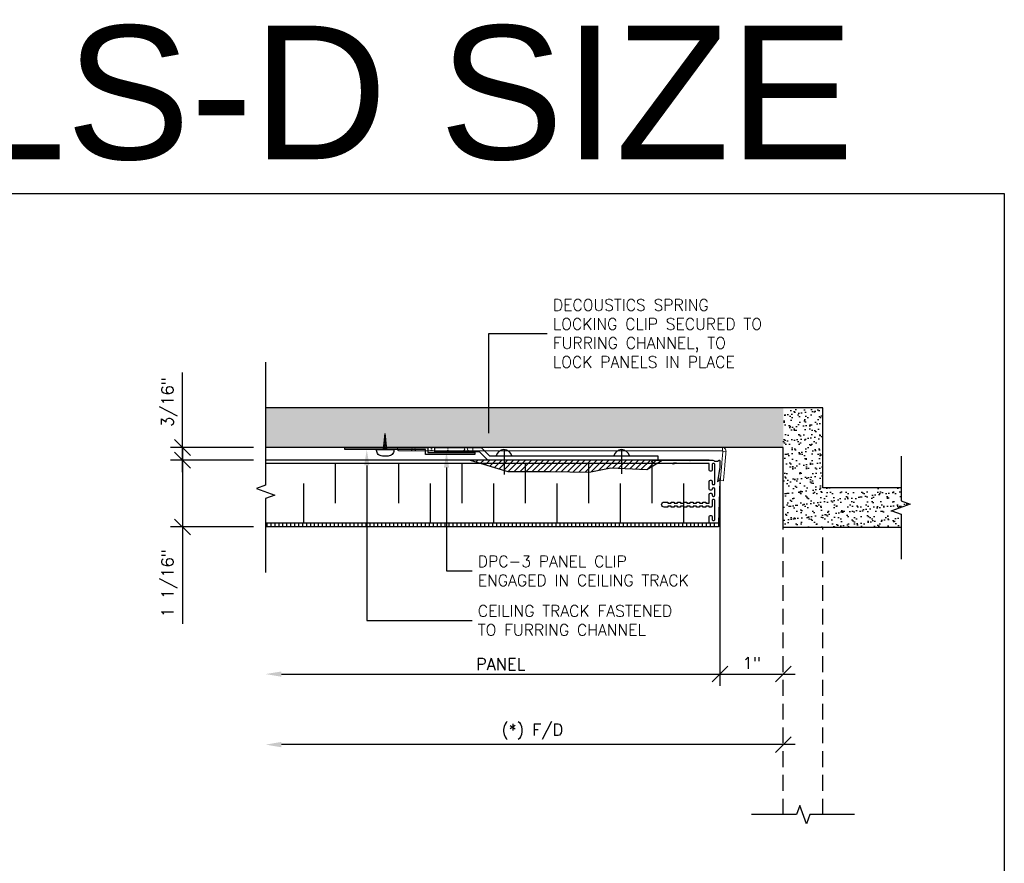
# Model space of a CAD drawing. Header units: inches. Extents: x 31 to 585, y 3457 to 3603.
# Tile 14 of 24: x 268 to 284, y 3516 to 3530. Entities that reach past the tile are written whole.
import ezdxf
from ezdxf import colors
from ezdxf.entities.mleader import LeaderData, LeaderLine
from ezdxf.math import Vec2, Vec3

# ---------------------------------------------------------------- set-up
doc = ezdxf.new("R2010")
doc.units = ezdxf.units.IN
doc.header["$MEASUREMENT"] = 0
doc.linetypes.add('HIDDEN', pattern=[0.375, 0.25, -0.125])
for name, color, linetype in [('1-ARCH', 1, 'Continuous'), ('1-DIM', 4, 'Continuous'), ('1-MOUNT', 155, 'Continuous'), ('1-PANEL', 6, 'Continuous'), ('1-TEXT', 2, 'Continuous')]:
    doc.layers.add(name, color=color, linetype=linetype)
doc.styles.add('GEN NOTES', font='ARIALUNI.TTF')
doc.styles.add('TEXT', font='romans.shx')
doc.dimstyles.new('DIM 6-12', dxfattribs={"dimscale": 2, "dimtxt": 0.09375, "dimasz": 0.125, "dimexe": 0.09375, "dimexo": 0.09375, "dimgap": 0.03125, "dimtad": 1, "dimdec": 4, "dimzin": 3, "dimdsep": 46, "dimlunit": 5, "dimtxsty": 'TEXT', "dimblk": 'OBLIQUE', "dimcen": 0.09375, "dimdle": 0.09375, "dimclrd": 256, "dimclre": 4, "dimclrt": 2, "dimadec": 0, "dimazin": 0, "dimtfac": 1, "dimtdec": 4, "dimtmove": 0, "dimatfit": 3, "dimfxl": 0, "dimfrac": 2, "dimtolj": 1, "dimtzin": 0, "dimlwd": -1, "dimlwe": -1, "dimarcsym": 0})

# ---------------------------------------------------------------- blocks, each defined once
blk = doc.blocks.new('DPC3-LS')
at = {"layer": '1-MOUNT', "linetype": 'Continuous'}
blk.add_lwpolyline([(-0.188, 0), (-0.188, 0.688), (-0.062, 0.812), (-0.062, 3.312), (0, 3.312), (0, 0.787), (-0.125, 0.662), (-0.125, 0)], close=True, dxfattribs=at)
for centre in [(-0.036, 2.774), (-0.036, 1.026)]:
    blk.add_arc(centre, 0.12, 102.6804, 257.3196, dxfattribs=at)
blk = doc.blocks.new('SCREW-S')
for p in [(-0.025, 0), (0.025, 0)]:
    blk.add_line(p, (0, -0.241))
blk.add_lwpolyline([(-0.128, 0), (-0.128, 0.011, -0.414214), (-0.043, 0.096), (0.043, 0.096, -0.414214), (0.128, 0.011), (0.128, 0)], format="xyb", close=True)
for points in [[(0.023, -0.016), (-0.024, -0.007)], [(0.021, -0.031), (-0.022, -0.023)], [(0.02, -0.047), (-0.021, -0.039)], [(0.018, -0.062), (-0.019, -0.055)], [(0.017, -0.078), (-0.017, -0.071)], [(0.015, -0.093), (-0.016, -0.087)], [(0.014, -0.109), (-0.014, -0.103)], [(0.012, -0.124), (-0.012, -0.12)], [(0.01, -0.14), (-0.011, -0.136)], [(0.009, -0.155), (-0.009, -0.152)], [(0.007, -0.171), (-0.007, -0.168)], [(0.006, -0.186), (-0.006, -0.184)], [(0.004, -0.202), (-0.004, -0.2)], [(0.002, -0.217), (-0.003, -0.216)], [(0.001, -0.233), (-0.001, -0.233)]]:
    blk.add_lwpolyline(points)
blk = doc.blocks.new('*X18')
at = {"color": 0}
for p, q in [((4.737, 5.886), (4.764, 5.913)), ((4.805, 5.866), (4.853, 5.913)), ((4.874, 5.846), (4.941, 5.913)), ((4.942, 5.826), (5.029, 5.913)), ((5.01, 5.805), (5.118, 5.913)), ((5.078, 5.785), (5.152, 5.859)), ((5.152, 5.771), (5.295, 5.913)), ((5.152, 5.859), (5.206, 5.913)), ((5.215, 5.745), (5.383, 5.913)), ((5.303, 5.745), (5.471, 5.913)), ((5.392, 5.745), (5.56, 5.913)), ((5.48, 5.745), (5.648, 5.913)), ((5.569, 5.745), (5.733, 5.91)), ((5.733, 5.821), (5.825, 5.913)), ((5.733, 5.91), (5.737, 5.913)), ((5.745, 5.745), (5.913, 5.913)), ((5.834, 5.745), (6.002, 5.913)), ((5.921, 5.744), (6.09, 5.913)), ((6.008, 5.743), (6.178, 5.913)), ((6.095, 5.741), (6.267, 5.913)), ((6.182, 5.74), (6.355, 5.913)), ((6.269, 5.739), (6.444, 5.913)), ((6.356, 5.737), (6.532, 5.913)), ((6.45, 5.743), (6.62, 5.913)), ((6.559, 5.764), (6.709, 5.913)), ((6.733, 5.849), (6.797, 5.913)), ((6.77, 5.798), (6.886, 5.913)), ((6.9, 5.839), (6.974, 5.913)), ((6.938, 5.789), (7.062, 5.913)), ((7.023, 5.785), (7.151, 5.913)), ((7.107, 5.781), (7.239, 5.913)), ((7.191, 5.777), (7.328, 5.913)), ((7.278, 5.775), (7.416, 5.913)), ((5.146, 5.765), (5.152, 5.771)), ((5.657, 5.745), (5.733, 5.821)), ((6.669, 5.785), (6.733, 5.849)), ((6.854, 5.794), (6.9, 5.839))]:
    blk.add_line(p, q, dxfattribs=at)
blk = doc.blocks.new('_Oblique')
at = {"color": 0, "linetype": 'ByBlock', "lineweight": -2}
blk.add_line((-0.5, -0.5), (0.5, 0.5), dxfattribs=at)
blk = doc.blocks.new('*D32')
at = {"layer": '1-DIM', "color": 4, "transparency": 16777216}
blk.add_line((279.28, 3522.576), (279.28, 3519.287), dxfattribs=at)
at = {"layer": '1-DIM', "transparency": 16777216}
blk.add_line((272.355, 3519.475), (279.467, 3519.475), dxfattribs=at)
blk.add_solid([(272.355, 3519.516), (272.355, 3519.433), (272.105, 3519.475)], dxfattribs=at)
at = {"layer": 'Defpoints', "color": 0, "transparency": 16777216}
for p in [(279.28, 3522.764), (272.105, 3519.475), (279.28, 3519.475)]:
    blk.add_point(p, dxfattribs=at)
at = {"layer": '1-DIM', "transparency": 16777216, "xscale": 0.25, "yscale": 0.25, "zscale": 0.25}
blk.add_blockref('_Oblique', (279.28, 3519.475), dxfattribs=at)
at = {"layer": '1-DIM', "color": 2, "transparency": 16777216, "insert": (275.817, 3519.631), "char_height": 0.1875, "attachment_point": 5, "style": 'TEXT', "bg_fill": 3, "box_fill_scale": 1.25, "bg_fill_color": 256, "bg_fill_true_color": 13158600, "bg_fill_transparency": 0}
blk.add_mtext('\\A1;PANEL', dxfattribs=at)
blk = doc.blocks.new('*D33')
at = {"layer": '1-DIM', "transparency": 16777216}
blk.add_line((280.467, 3518.361), (272.355, 3518.361), dxfattribs=at)
blk.add_solid([(272.355, 3518.403), (272.355, 3518.319), (272.105, 3518.361)], dxfattribs=at)
at = {"layer": 'Defpoints', "color": 0, "transparency": 16777216}
for p in [(272.105, 3518.361), (272.105, 3518.361), (280.28, 3518.361)]:
    blk.add_point(p, dxfattribs=at)
at = {"layer": '1-DIM', "transparency": 16777216, "xscale": 0.25, "yscale": 0.25, "zscale": 0.25}
blk.add_blockref('_Oblique', (280.28, 3518.361), dxfattribs=at)
at = {"layer": '1-DIM', "color": 2, "transparency": 16777216, "insert": (276.317, 3518.566), "char_height": 0.1875, "attachment_point": 5, "style": 'TEXT', "bg_fill": 3, "box_fill_scale": 1.25, "bg_fill_color": 256, "bg_fill_true_color": 13158600, "bg_fill_transparency": 0}
blk.add_mtext('\\A1;(*) F/D', dxfattribs=at)
blk = doc.blocks.new('*D34')
at = {"layer": '1-DIM', "color": 4, "transparency": 16777216}
blk.add_line((279.28, 3522.576), (279.28, 3519.287), dxfattribs=at)
at = {"layer": '1-DIM', "transparency": 16777216}
blk.add_line((279.092, 3519.475), (280.467, 3519.475), dxfattribs=at)
at = {"layer": 'Defpoints', "color": 0, "transparency": 16777216}
for p in [(279.28, 3522.764), (280.28, 3519.475), (280.28, 3519.475)]:
    blk.add_point(p, dxfattribs=at)
at = {"layer": '1-DIM', "transparency": 16777216, "xscale": 0.25, "yscale": 0.25, "zscale": 0.25, "rotation": 180}
blk.add_blockref('_Oblique', (279.28, 3519.475), dxfattribs=at)
at = {"layer": '1-DIM', "transparency": 16777216, "xscale": 0.25, "yscale": 0.25, "zscale": 0.25}
blk.add_blockref('_Oblique', (280.28, 3519.475), dxfattribs=at)
at = {"layer": '1-DIM', "color": 2, "transparency": 16777216, "insert": (279.78, 3519.649), "char_height": 0.1875, "attachment_point": 5, "style": 'TEXT', "bg_fill": 3, "box_fill_scale": 1.25, "bg_fill_color": 256, "bg_fill_true_color": 13158600, "bg_fill_transparency": 0}
blk.add_mtext('\\A1;1"', dxfattribs=at)
blk = doc.blocks.new('SPRING LOCK CLIP')
at = {"layer": '1-MOUNT', "linetype": 'Continuous', "lineweight": 15}
for p, q in [((265.2, 3533.234), (265.15, 3533.23)), ((265.207, 3533.242), (265.207, 3533.292)), ((269.208, 3533.292), (269.146, 3533.292)), ((269.146, 3533.242), (269.146, 3533.292)), ((269.146, 3533.242), (269.208, 3533.242)), ((269.3, 3533.292), (269.208, 3533.292)), ((269.208, 3533.242), (269.3, 3533.242)), ((269.517, 3533.292), (269.3, 3533.292)), ((269.3, 3533.242), (269.517, 3533.242)), ((269.561, 3533.292), (269.517, 3533.292)), ((269.517, 3533.242), (269.561, 3533.242)), ((269.779, 3533.292), (269.561, 3533.292)), ((269.561, 3533.242), (269.779, 3533.242)), ((269.823, 3533.292), (269.779, 3533.292)), ((269.779, 3533.242), (269.823, 3533.242)), ((270.041, 3533.292), (269.823, 3533.292)), ((269.823, 3533.242), (270.041, 3533.242)), ((270.128, 3533.292), (270.04, 3533.292)), ((270.04, 3533.242), (270.128, 3533.242)), ((270.316, 3533.292), (270.128, 3533.292)), ((270.128, 3533.242), (270.316, 3533.242)), ((265.24, 3532.77), (265.19, 3532.766))]:
    blk.add_line(p, q, dxfattribs=at)
for centre, radius, start, end in [((265.207, 3533.235), 0.0568, 90, 184.9153), ((265.207, 3533.235), 0.00681, 90, 180), ((265.207, 3533.235), 0.00681, 180, 184.9153), ((269.208, 3533.267), 0.025, 270, 90), ((269.3, 3533.267), 0.025, 90, 270), ((269.517, 3533.267), 0.025, 27.6414, 90), ((269.517, 3533.267), 0.025, 270, 332.3586), ((269.561, 3533.267), 0.025, 90, 152.3586), ((269.561, 3533.267), 0.025, 207.6414, 270), ((269.779, 3533.267), 0.025, 27.6414, 90), ((269.779, 3533.267), 0.025, 270, 332.3586), ((269.823, 3533.267), 0.025, 90, 152.3586), ((269.823, 3533.267), 0.025, 207.6414, 270), ((270.041, 3533.267), 0.025, 270, 90), ((270.128, 3533.267), 0.025, 90, 270), ((270.316, 3533.267), 0.025, 270, 90)]:
    blk.add_arc(centre, radius, start, end, dxfattribs=at)
for points in [[(265.15, 3533.23), (265.19, 3532.766)], [(265.24, 3532.77), (265.2, 3533.234)], [(269.146, 3533.292), (265.207, 3533.292)], [(265.207, 3533.242), (269.146, 3533.242)]]:
    blk.add_open_spline(points, degree=1, dxfattribs=at)
blk = doc.blocks.new('*D68')
at = {"layer": '1-DIM', "transparency": 16777216}
for p, q in [((270.793, 3523.041), (270.793, 3521.798)), ((270.793, 3521.798), (270.793, 3520.271))]:
    blk.add_line(p, q, dxfattribs=at)
at = {"layer": '1-DIM', "color": 4, "transparency": 16777216}
for p, q in [((271.917, 3522.853), (270.605, 3522.853)), ((271.917, 3521.798), (270.605, 3521.798))]:
    blk.add_line(p, q, dxfattribs=at)
at = {"layer": 'Defpoints', "color": 0, "transparency": 16777216}
for p in [(272.105, 3522.853), (270.793, 3521.798), (272.105, 3521.798)]:
    blk.add_point(p, dxfattribs=at)
at = {"layer": '1-DIM', "transparency": 16777216, "xscale": 0.25, "yscale": 0.25, "zscale": 0.25}
for p, rotation in [((270.793, 3522.853), 90), ((270.793, 3521.798), 270)]:
    blk.add_blockref('_Oblique', p, dxfattribs=dict(at, rotation=rotation))
at = {"layer": '1-DIM', "color": 2, "transparency": 16777216, "insert": (270.587, 3520.91), "char_height": 0.1875, "attachment_point": 5, "rotation": 90, "style": 'TEXT', "bg_fill": 3, "box_fill_scale": 1.25, "bg_fill_color": 256, "bg_fill_true_color": 13158600, "bg_fill_transparency": 0}
blk.add_mtext('\\A1;1 1/16"', dxfattribs=at)
blk = doc.blocks.new('*D69')
at = {"layer": '1-DIM', "transparency": 16777216}
for p, q in [((270.793, 3523.053), (270.793, 3524.24)), ((270.793, 3522.666), (270.793, 3523.053))]:
    blk.add_line(p, q, dxfattribs=at)
at = {"layer": '1-DIM', "color": 4, "transparency": 16777216}
for p, q in [((271.917, 3523.053), (270.605, 3523.053)), ((271.917, 3522.853), (270.605, 3522.853))]:
    blk.add_line(p, q, dxfattribs=at)
at = {"layer": 'Defpoints', "color": 0, "transparency": 16777216}
for p in [(270.793, 3523.053), (272.105, 3523.053), (272.105, 3522.853)]:
    blk.add_point(p, dxfattribs=at)
at = {"layer": '1-DIM', "transparency": 16777216, "xscale": 0.25, "yscale": 0.25, "zscale": 0.25}
for p, rotation in [((270.793, 3523.053), 90), ((270.793, 3522.853), 270)]:
    blk.add_blockref('_Oblique', p, dxfattribs=dict(at, rotation=rotation))
at = {"layer": '1-DIM', "color": 2, "transparency": 16777216, "insert": (270.587, 3523.771), "char_height": 0.1875, "attachment_point": 5, "rotation": 90, "style": 'TEXT', "bg_fill": 3, "box_fill_scale": 1.25, "bg_fill_color": 256, "bg_fill_true_color": 13158600, "bg_fill_transparency": 0}
blk.add_mtext('\\A1;3/16"', dxfattribs=at)

msp = doc.modelspace()

# ---------------------------------------------------------------- hatches: boundary and pattern name
at = {"layer": '1-ARCH'}
h = msp.add_hatch(dxfattribs=at)
h.set_pattern_fill('AR-SAND', color=8, scale=0.08, style=0)
h.set_pattern_definition([(37.5, (7.3351, 6.08453), (-0.0050394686, 0.1541459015), [0, -0.1216, 0, -0.136, 0, -0.13]), (7.5, (7.3351, 6.08453), (0.141582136, 0.225771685), [0, -0.0656, 0, -0.1096, 0, -0.042]), (327.5, (7.2367, 6.08453), (0.249131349, 0.0004527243), [0, -0.04, 0, -0.144, 0, -0.188]), (317.5, (7.2367, 6.08453), (0.240490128, 0.070214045), [0, -0.02, 0, -0.0944, 0, -0.108])])
h.paths.add_polyline_path([(272.10495, 3523.05268), (272.10495, 3523.67768), (280.2799, 3523.67768), (280.2799, 3523.05268)])

# ---------------------------------------------------------------- linework, layer by layer
for p, q in [((280.9049, 3523.67768), (272.10495, 3523.67768)), ((280.9049, 3522.416), (280.9049, 3523.67768)), ((280.2799, 3523.05268), (272.10495, 3523.05268)), ((282.13827, 3522.416), (280.9049, 3522.416))]:
    msp.add_line(p, q, dxfattribs=at)
at = {"layer": '1-ARCH', "linetype": 'HIDDEN'}
msp.add_line((280.9049, 3517.25658), (280.9049, 3521.791), dxfattribs=at)
at = {"layer": '1-DIM'}
for points in [[(282.13827, 3522.916), (282.13827, 3522.20897), (282.28316, 3522.15623), (281.99339, 3522.05076), (282.13827, 3521.99803), (282.13827, 3521.291)], [(281.4049, 3517.25658), (280.69787, 3517.25658), (280.64513, 3517.1117), (280.53966, 3517.40147), (280.48693, 3517.25658), (279.7799, 3517.25658)]]:
    msp.add_lwpolyline(points, dxfattribs=at)
at = {"layer": '1-MOUNT'}
for p, q in [((275.87, 3523.01949), (275.87, 3522.6264)), ((277.72671, 3523.01949), (277.72671, 3522.63749))]:
    msp.add_line(p, q, dxfattribs=at)
msp.add_lwpolyline([(275.40735, 3522.97387), (275.40735, 3522.94068), (274.63224, 3522.94068), (274.63224, 3523.01949), (273.3581, 3523.01949), (273.3581, 3523.05268), (274.66544, 3523.05268), (274.66544, 3522.97387)], close=True, dxfattribs=at)
msp.add_lwpolyline([(275.33397, 3522.8535), (275.93162, 3522.6751), (276.60166, 3522.6751), (277.21426, 3522.66553), (277.55885, 3522.73249), (278.1236, 3522.7038), (278.36479, 3522.8535)], dxfattribs=at)
at = {"layer": '1-PANEL', "linetype": 'Continuous'}
msp.add_line((279.10835, 3522.8535), (272.10495, 3522.8535), dxfattribs=at)
at = {"layer": '1-PANEL', "color": 8}
for p, q in [((274.20342, 3522.79807), (274.20342, 3522.17307)), ((275.20342, 3522.79807), (275.20342, 3522.17307)), ((276.20342, 3522.79807), (276.20342, 3522.17307)), ((277.20342, 3522.79807), (277.20342, 3522.17307)), ((278.20342, 3522.79807), (278.20342, 3522.17307)), ((274.70342, 3522.48557), (274.70342, 3521.86057)), ((275.70342, 3522.48557), (275.70342, 3521.86057)), ((276.70342, 3522.48557), (276.70342, 3521.86057)), ((277.70342, 3522.48557), (277.70342, 3521.86057)), ((278.70342, 3522.48557), (278.70342, 3521.86057))]:
    msp.add_line(p, q, dxfattribs=at)
at = {"layer": 'Defpoints', "color": 3}
msp.add_lwpolyline([(224.52641, 3527.06477), (283.76922, 3527.06477), (283.76922, 3481.06477), (224.52641, 3481.06477)], close=True, dxfattribs=at)

# ---------------------------------------------------------------- block references
at = {"layer": '1-MOUNT'}
for name, p, xscale, yscale, zscale, rotation in [('SCREW-S', (273.99517, 3523.01949), 1.06232294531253, 1.06232294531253, 1.06232294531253, 179.9999999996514), ('DPC3-LS', (274.7799, 3522.8535), 1.062322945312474, 1.062322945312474, 1.062322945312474, 269.9999999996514)]:
    msp.add_blockref(name, p, dxfattribs=dict(at, xscale=xscale, yscale=yscale, zscale=zscale, rotation=rotation))
at = {"layer": '1-MOUNT', "xscale": 1.06232294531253, "yscale": 1.06232294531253, "zscale": 1.06232294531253}
msp.add_blockref('*X18', (270.39688, 3516.57163), dxfattribs=at)

# ---------------------------------------------------------------- texts
at = {"layer": '1-TEXT', "insert": (223.60346, 3528.64552), "char_height": 2.109375, "width": 58.693524, "attachment_point": 4, "style": 'GEN NOTES'}
msp.add_mtext('\\pi1.1839;SCALE: 6" = 1\'-0" :  TYP. DETAILS-D SIZE ', dxfattribs=at)

# ---------------------------------------------------------------- leaders
at = {"layer": '1-TEXT'}
ml = msp.add_multileader_mtext('Standard', dxfattribs=at)
ml.set_content('DECOUSTICS SPRING LOCKING CLIP SECURED TO FURRING CHANNEL, TO LOCK PANELS IN PLACE', color=256, style='TEXT')
ml.set_leader_properties(color=4, linetype='ByLayer', lineweight=-1)
ml.build(insert=Vec2(0, 0))
ml.multileader.update_dxf_attribs({"text_left_attachment_type": 2, "text_right_attachment_type": 2, "dogleg_length": 0.36, "arrow_head_size": 0.25})
ctx = ml.context
ctx.base_point, ctx.char_height, ctx.arrow_head_size, ctx.landing_gap_size, ctx.plane_origin = Vec3(276.55215, 3524.85377), 0.18, 0.25, 0.09, Vec3(278.03525, 3525.49807)
ctx.left_attachment, ctx.right_attachment = 2, 2
notes = []
notes.append((ctx, [(0, (1, 1, 0), (275.62973, 3524.85377), (1, 0), 0.92242, [(0, [(275.62973, 3523.03142)], 0, [])])]))
ctx.mtext.insert, ctx.mtext.width, ctx.mtext.defined_height, ctx.mtext.flow_direction = Vec3(276.64215, 3525.39377), 3.6190957, 0.62826, 5
for ctx, leaders in notes:
    for number, flags, end, landing, length, lines in leaders:
        leader = LeaderData()
        leader.index, (leader.has_last_leader_line, leader.has_dogleg_vector, leader.attachment_direction) = number, flags
        leader.last_leader_point, leader.dogleg_vector, leader.dogleg_length = Vec3(end), Vec3(landing), length
        for number, points, colour, breaks in lines:
            line = LeaderLine()
            line.index, line.vertices, line.color, line.breaks = number, Vec3.list(points), colors.encode_raw_color(colour), breaks
            leader.lines.append(line)
        ctx.leaders.append(leader)

# ---------------------------------------------------------------- next in the draw order: dimensions: what is measured, and where the dimension line sits
at = {"layer": '1-DIM'}
dim = msp.add_linear_dim(base=(279.2799, 3519.47454), p1=(272.10495, 3519.47454), p2=(279.2799, 3522.76355), angle=180, text='PANEL', dimstyle='DIM 6-12', override={"dimpost": '"', "dimblk2": 'Oblique', "dimsah": 1}, dxfattribs=at)
dim.commit()
dim.dimension.update_dxf_attribs({"geometry": '*D32', "text_midpoint": (275.81742, 3519.63079)})
dim = msp.add_linear_dim(base=(272.10495, 3518.36096), p1=(280.2799, 3518.36096), p2=(272.10495, 3518.36096), text='(*) F/D', dimstyle='DIM 6-12', override={"dimpost": '"', "dimblk1": 'Oblique', "dimsah": 1}, dxfattribs=at)
dim.commit()
dim.dimension.update_dxf_attribs({"geometry": '*D33', "text_midpoint": (276.31742, 3518.56632)})

# ---------------------------------------------------------------- next in the draw order: hatches: boundary and pattern name
at = {"layer": '1-PANEL'}
h = msp.add_hatch(dxfattribs=at)
h.set_pattern_fill('ANSI31', color=8, scale=0.5, angle=45, style=0)
h.set_pattern_definition([(90, (-216.36996, 3261.737183), (-0.0625, 1e-17), [])])
h.paths.add_polyline_path([(272.10495, 3521.86057), (279.25415, 3521.86057), (279.25415, 3521.79807), (272.10495, 3521.79807)])

# ---------------------------------------------------------------- next in the draw order: linework, layer by layer
at = {"layer": '1-DIM'}
msp.add_lwpolyline([(272.10495, 3524.39888), (272.10495, 3522.45897), (271.96006, 3522.40623), (272.24983, 3522.30076), (272.10495, 3522.24803), (272.10495, 3521.07688)], dxfattribs=at)
at = {"layer": '1-PANEL'}
for p, q in [((279.10835, 3522.79807), (272.10495, 3522.79807)), ((279.25415, 3521.86057), (272.10495, 3521.86057)), ((279.25415, 3521.79807), (272.10495, 3521.79807)), ((279.25415, 3521.86057), (279.25415, 3521.79807))]:
    msp.add_line(p, q, dxfattribs=at)
at = {"layer": '1-PANEL', "color": 8}
for p, q in [((273.20342, 3522.79807), (273.20342, 3522.17307)), ((272.70342, 3522.48557), (272.70342, 3521.86057)), ((273.70342, 3522.48557), (273.70342, 3521.86057))]:
    msp.add_line(p, q, dxfattribs=at)
at = {"layer": '1-PANEL', "color": 7}
msp.add_lwpolyline([(279.2799, 3522.84348), (279.2799, 3522.76355, -0.04254503), (279.27819, 3522.74356), (279.23866, 3522.51337), (279.2627, 3522.53354, -0.64926792), (279.27912, 3522.52554), (279.25415, 3521.86437, -0.40414051), (279.25021, 3521.86057), (279.11228, 3521.86057, -0.41421356), (279.10835, 3521.86451), (279.10835, 3521.96214, -0.41421356), (279.12803, 3521.98183), (279.13866, 3521.98183, -0.41421356), (279.15835, 3521.96214), (279.15835, 3521.91033, 0.41421356), (279.16835, 3521.90033), (279.1889, 3521.90033, 0.41421356), (279.1989, 3521.91033), (279.1989, 3522.22183, 0.41421356), (279.1889, 3522.23183), (279.16835, 3522.23183, 0.41421356), (279.15835, 3522.22183), (279.15835, 3522.13025, -0.41421356), (279.13866, 3522.11057), (279.11819, 3522.11057, -0.41421356), (279.10835, 3522.12041), (279.10835, 3522.12557), (279.05835, 3522.12557), (279.05835, 3522.12041, -0.41421356), (279.0485, 3522.11057), (279.01819, 3522.11057, -0.41421356), (279.00835, 3522.12041), (279.00835, 3522.12557), (278.95835, 3522.12557), (278.95835, 3522.12041, -0.41421356), (278.9485, 3522.11057), (278.91819, 3522.11057, -0.41421356), (278.90835, 3522.12041), (278.90835, 3522.12557), (278.85835, 3522.12557), (278.85835, 3522.12041, -0.41421356), (278.8485, 3522.11057), (278.81819, 3522.11057, -0.41421356), (278.80835, 3522.12041), (278.80835, 3522.12557), (278.75835, 3522.12557), (278.75835, 3522.12041, -0.41421356), (278.7485, 3522.11057), (278.71819, 3522.11057, -0.41421356), (278.70835, 3522.12041), (278.70835, 3522.12557), (278.65835, 3522.12557), (278.65835, 3522.12041, -0.41421356), (278.6485, 3522.11057), (278.61819, 3522.11057, -0.41421356), (278.60835, 3522.12041), (278.60835, 3522.12557), (278.55835, 3522.12557), (278.55835, 3522.12041, -0.41421356), (278.5485, 3522.11057), (278.51819, 3522.11057, -0.41421356), (278.50835, 3522.12041), (278.50835, 3522.12557), (278.45835, 3522.12557), (278.45835, 3522.12041, -0.41421356), (278.4485, 3522.11057), (278.39835, 3522.11057, -1), (278.39835, 3522.19057), (278.40835, 3522.19057), (278.4485, 3522.19057, -0.41421356), (278.45835, 3522.18073), (278.45835, 3522.17557), (278.50835, 3522.17557), (278.50835, 3522.18073, -0.41421356), (278.51819, 3522.19057), (278.5485, 3522.19057, -0.41421356), (278.55835, 3522.18073), (278.55835, 3522.17557), (278.60835, 3522.17557), (278.60835, 3522.18073, -0.41421356), (278.61819, 3522.19057), (278.6485, 3522.19057, -0.41421356), (278.65835, 3522.18073), (278.65835, 3522.17557), (278.70835, 3522.17557), (278.70835, 3522.18073, -0.41421356), (278.71819, 3522.19057), (278.7485, 3522.19057, -0.41421356), (278.75835, 3522.18073), (278.75835, 3522.17557), (278.80835, 3522.17557), (278.80835, 3522.18073, -0.41421356), (278.81819, 3522.19057), (278.8485, 3522.19057, -0.41421356), (278.85835, 3522.18073), (278.85835, 3522.17557), (278.90835, 3522.17557), (278.90835, 3522.18073, -0.41421356), (278.91819, 3522.19057), (278.9485, 3522.19057, -0.41421356), (278.95835, 3522.18073), (278.95835, 3522.17557), (279.00835, 3522.17557), (279.00835, 3522.18073, -0.41421356), (279.01819, 3522.19057), (279.0485, 3522.19057, -0.41421356), (279.05835, 3522.18073), (279.05835, 3522.17557), (279.10835, 3522.17557), (279.10835, 3522.31077, -0.41421356), (279.12803, 3522.33045), (279.13866, 3522.33045, -0.41421356), (279.15835, 3522.31077), (279.15835, 3522.30151, 0.41421356), (279.17803, 3522.28183), (279.17921, 3522.28183, 0.41421356), (279.1989, 3522.30151), (279.1989, 3522.39718, 0.41421356), (279.17921, 3522.41687), (279.17803, 3522.41687, 0.41421356), (279.15835, 3522.39718), (279.15835, 3522.39718, -0.41421356), (279.13866, 3522.3775), (279.12803, 3522.3775, -0.41421356), (279.10835, 3522.39718), (279.10835, 3522.51844, -0.41421356), (279.12803, 3522.53813), (279.13866, 3522.53813, -0.41421356), (279.15835, 3522.51844), (279.15835, 3522.47687, 0.41421356), (279.16835, 3522.46687), (279.1889, 3522.46687, 0.41421356), (279.1989, 3522.47687), (279.1989, 3522.78837, 0.41421356), (279.1889, 3522.79837), (279.16835, 3522.79837, 0.41421356), (279.15835, 3522.78837), (279.15835, 3522.69679, -0.41421356), (279.13866, 3522.67711), (279.12803, 3522.67711, -0.41421356), (279.10835, 3522.69679), (279.10835, 3522.79837), (278.63513, 3522.79837), (278.55028, 3522.81333), (278.55028, 3522.78852), (278.49446, 3522.79837), (278.26679, 3522.79837, -0.26047061), (278.20151, 3522.83887, -0.57143672), (278.21012, 3522.85348), (278.79761, 3522.85348), (278.80746, 3522.84364), (278.8173, 3522.85348), (279.16842, 3522.85348, -0.29774875), (279.19132, 3522.83852), (279.24131, 3522.83852), (279.2649, 3522.85214, -0.57735027)], format="xyb", close=True, dxfattribs=at)

# ---------------------------------------------------------------- next in the draw order: dimensions: what is measured, and where the dimension line sits
at = {"layer": '1-DIM'}
for base, p1, p2, angle, picture, middle in [((270.79267, 3521.79807), (272.10495, 3522.8535), (272.10495, 3521.79807), 270, '*D68', (270.58731, 3520.90968)), ((280.2799, 3519.47454), (279.2799, 3522.76355), (280.2799, 3519.47454), 180, '*D34', (279.7799, 3519.64865))]:
    dim = msp.add_linear_dim(base=base, p1=p1, p2=p2, angle=angle, dimstyle='DIM 6-12', override={"dimpost": '"'}, dxfattribs=at)
    dim.commit()
    dim.dimension.update_dxf_attribs({"geometry": picture, "text_midpoint": middle})

# ---------------------------------------------------------------- next in the draw order: hatches: boundary and pattern name
at = {"layer": '1-ARCH'}
h = msp.add_hatch(dxfattribs=at)
h.set_pattern_fill('AR-SAND', color=8, scale=0.08, style=0)
h.set_pattern_definition([(37.5, (1.94922, 4.82284), (-0.0050394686, 0.1541459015), [0, -0.1216, 0, -0.136, 0, -0.13]), (7.5, (1.94922, 4.82284), (0.141582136, 0.225771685), [0, -0.0656, 0, -0.1096, 0, -0.042]), (327.5, (1.85082, 4.82284), (0.249131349, 0.0004527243), [0, -0.04, 0, -0.144, 0, -0.188]), (317.5, (1.85082, 4.82284), (0.240490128, 0.070214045), [0, -0.02, 0, -0.0944, 0, -0.108])])
h.paths.add_polyline_path([(282.13827, 3522.416), (282.13827, 3522.20897), (282.28316, 3522.15623), (281.99339, 3522.05076), (282.13827, 3521.99803), (282.13827, 3521.791), (280.2799, 3521.791), (280.2799, 3523.67768), (280.9049, 3523.67768), (280.9049, 3522.416)])

# ---------------------------------------------------------------- next in the draw order: linework, layer by layer
for p, q in [((280.2799, 3521.791), (280.2799, 3523.05268)), ((282.13827, 3521.791), (280.2799, 3521.791))]:
    msp.add_line(p, q, dxfattribs=at)
at = {"layer": '1-ARCH', "linetype": 'HIDDEN'}
msp.add_line((280.2799, 3517.25658), (280.2799, 3521.791), dxfattribs=at)

# ---------------------------------------------------------------- next in the draw order: block references
at = {"layer": '1-MOUNT', "xscale": -1}
msp.add_blockref('SPRING LOCK CLIP', (544.52549, -10.23899), dxfattribs=at)

# ---------------------------------------------------------------- next in the draw order: dimensions: what is measured, and where the dimension line sits
at = {"layer": '1-DIM'}
dim = msp.add_linear_dim(base=(270.79267, 3523.05268), p1=(272.10495, 3522.8535), p2=(272.10495, 3523.05268), angle=90, dimstyle='DIM 6-12', override={"dimpost": '"'}, dxfattribs=at)
dim.commit()
dim.dimension.update_dxf_attribs({"geometry": '*D69', "text_midpoint": (270.58731, 3523.77143)})

# ---------------------------------------------------------------- next in the draw order: leaders
at = {"layer": '1-TEXT'}
ml = msp.add_multileader_mtext('Standard', dxfattribs=at)
ml.set_content('CEILING TRACK FASTENED TO FURRING CHANNEL', color=256, style='TEXT')
ml.set_leader_properties(color=4, linetype='ByLayer', lineweight=-1)
ml.build(insert=Vec2(0, 0))
ml.multileader.update_dxf_attribs({"text_left_attachment_type": 2, "text_right_attachment_type": 2, "dogleg_length": 0.36, "arrow_head_size": 0.25})
ctx = ml.context
ctx.base_point, ctx.char_height, ctx.arrow_head_size, ctx.landing_gap_size, ctx.plane_origin = Vec3(275.36608, 3520.3217), 0.18, 0.25, 0.09, Vec3(275.25185, 3519.54074)
ctx.left_attachment, ctx.right_attachment = 2, 2
notes = []
notes.append((ctx, [(0, (1, 1, 0), (273.70326, 3520.3217), (1, 0), 1.66282, [(0, [(273.70326, 3523.01949)], 0, [])])]))
ctx.mtext.insert, ctx.mtext.width, ctx.mtext.defined_height, ctx.mtext.flow_direction = Vec3(275.45608, 3520.5617), 3.6190957, 0.62826, 5
ml = msp.add_multileader_mtext('Standard', dxfattribs=at)
ml.set_content('DPC-3 PANEL CLIP ENGAGED IN CEILING TRACK', color=256, style='TEXT')
ml.set_leader_properties(color=4, linetype='ByLayer', lineweight=-1)
ml.build(insert=Vec2(0, 0))
ml.multileader.update_dxf_attribs({"text_left_attachment_type": 2, "text_right_attachment_type": 2, "dogleg_length": 0.36, "arrow_head_size": 0.25})
ctx = ml.context
ctx.base_point, ctx.char_height, ctx.arrow_head_size, ctx.landing_gap_size, ctx.plane_origin = Vec3(275.36608, 3521.10486), 0.18, 0.25, 0.09, Vec3(275.25185, 3520.32389)
ctx.left_attachment, ctx.right_attachment = 2, 2
notes.append((ctx, [(0, (1, 1, 0), (274.96185, 3521.10486), (1, 0), 0.40423, [(0, [(274.9621, 3522.98629)], 0, [])])]))
ctx.mtext.insert, ctx.mtext.width, ctx.mtext.defined_height, ctx.mtext.flow_direction = Vec3(275.45608, 3521.34486), 3.8245135, 0.54317, 5
for ctx, leaders in notes:
    for number, flags, end, landing, length, lines in leaders:
        leader = LeaderData()
        leader.index, (leader.has_last_leader_line, leader.has_dogleg_vector, leader.attachment_direction) = number, flags
        leader.last_leader_point, leader.dogleg_vector, leader.dogleg_length = Vec3(end), Vec3(landing), length
        for number, points, colour, breaks in lines:
            line = LeaderLine()
            line.index, line.vertices, line.color, line.breaks = number, Vec3.list(points), colors.encode_raw_color(colour), breaks
            leader.lines.append(line)
        ctx.leaders.append(leader)

doc.saveas('drawing.dxf')
